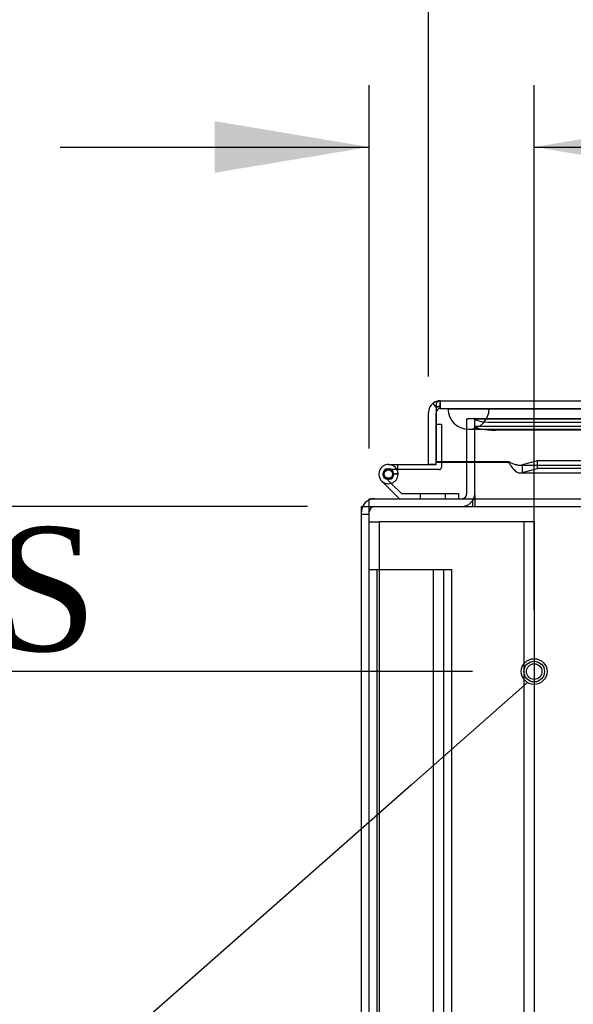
# Model space of a CAD drawing. Header units: inches. Extents: x 1 to 299, y -2 to 199.
# Tile 4 of 75: x 62.34 to 69.06, y 27.45 to 39.38. Entities that reach past the tile are written whole.
import ezdxf
from ezdxf import colors
from ezdxf.entities.mleader import LeaderData, LeaderLine
from ezdxf.enums import TextEntityAlignment as Align
from ezdxf.lldxf.tags import DXFTag
from ezdxf.math import Vec2, Vec3

# ---------------------------------------------------------------- set-up
doc = ezdxf.new("R2010")
doc.units = ezdxf.units.IN
doc.header["$MEASUREMENT"] = 0
for name, color, linetype in [('COM50677-2', 7, 'Continuous'), ('COM53933-1', 7, 'Continuous'), ('COM53955-1', 7, 'Continuous'), ('COM53964-1', 7, 'Continuous'), ('COM54746-60', 7, 'Continuous'), ('COM70220', 7, 'Continuous'), ('COM71177-1', 7, 'Continuous'), ('COM71180-1', 7, 'Continuous'), ('Default', 7, 'Continuous'), ('STD26258', 7, 'Continuous')]:
    doc.layers.add(name, color=color, linetype=linetype)
doc.styles.add('SEACAD_Times_New_Roman', font='times.ttf')
tags = doc.linetypes.add('HIDDEN2', pattern=[0.1875, 0.125, -0.0625]).pattern_tags.tags
tags[6:7] = [DXFTag(74, 4), DXFTag(75, 0), DXFTag(340, '0'), DXFTag(46, 0.0), DXFTag(50, 0.0), DXFTag(44, 0.0), DXFTag(45, 0.0)]
tags[4:5] = [DXFTag(74, 4), DXFTag(75, 0), DXFTag(340, '0'), DXFTag(46, 0.0), DXFTag(50, 0.0), DXFTag(44, 0.0), DXFTag(45, 0.0)]
doc.dimstyles.new('HAMMOND_(STH_-_300x200)', dxfattribs={"dimtxt": 1.5, "dimasz": 1.875, "dimexe": 0.75, "dimexo": 0.75, "dimgap": 0.375, "dimtad": 0, "dimtih": 1, "dimtoh": 1, "dimzin": 0, "dimdsep": 46, "dimtxsty": 'SEACAD_Times_New_Roman', "dimblk1": '_SE_FILLED', "dimblk2": '_SE_FILLED', "dimsah": 1, "dimcen": 0.75, "dimadec": 0, "dimazin": 0, "dimtfac": 0.8, "dimtofl": 0, "dimtmove": 0, "dimatfit": 3, "dimfxl": 1, "dimtolj": 1, "dimtzin": 0, "dimarcsym": 0})

# ---------------------------------------------------------------- blocks, each defined once
blk = doc.blocks.new('_SE_FILLED')
at = {"color": 0}
blk.add_line((0, 0), (-1, 0), dxfattribs=at)
blk.add_solid([(0, 0), (-1, -0.1665), (-1, 0.1665), (0, 0)], dxfattribs=at)
blk = doc.blocks.new('SE7')
at = {"layer": 'COM50677-2', "color": 7, "linetype": 'HIDDEN2'}
for p, q in [((66.585, 33.297), (66.71, 33.297)), ((66.77, 33.297), (66.71, 33.297)), ((66.71, 15.797), (66.71, 33.297)), ((68.4, 33.297), (66.77, 33.297)), ((68.46, 33.297), (68.4, 33.297)), ((68.46, 33.297), (68.46, 15.797)), ((68.585, 33.297), (68.46, 33.297)), ((68.585, 33.297), (68.585, 15.797))]:
    blk.add_line(p, q, dxfattribs=at)
at = {"layer": 'COM53933-1', "color": 7, "linetype": 'HIDDEN2'}
for p, q in [((67.865, 34.547), (67.865, 34.546)), ((67.866, 34.545), (67.865, 34.547)), ((89.175, 34.547), (67.865, 34.547)), ((88.925, 34.504), (68.115, 34.504)), ((89.175, 34.452), (67.865, 34.452)), ((67.865, 34.451), (67.866, 34.451)), ((88.925, 34.411), (68.115, 34.411))]:
    blk.add_line(p, q, dxfattribs=at)
for centre in [(68.115, 34.548), (68.115, 34.454)]:
    blk.add_ellipse(centre, major_axis=(-0.25, 0), ratio=0.173648, start_param=0.071883, end_param=1.570796, dxfattribs=at)
at = {"layer": 'COM53955-1', "color": 7, "linetype": 'Continuous'}
for p, q in [((67.397, 34.686), (67.358, 34.737)), ((67.397, 34.737), (67.397, 34.623)), ((67.445, 34.766), (89.534, 34.766)), ((67.445, 34.766), (67.445, 34.766)), ((67.445, 34.766), (67.445, 34.766)), ((67.445, 34.766), (67.445, 34.766)), ((67.302, 33.996), (67.302, 34.623)), ((67.397, 34.686), (67.397, 34.623)), ((67.397, 34.623), (67.397, 34.034)), ((67.397, 34.623), (67.397, 34.623)), ((67.397, 33.996), (67.397, 34.623)), ((67.397, 34.034), (67.397, 34.03)), ((67.397, 34.03), (67.397, 34.022)), ((67.397, 34.03), (68.272, 34.03)), ((67.397, 34.022), (68.272, 34.022)), ((68.272, 34.03), (68.272, 34.022)), ((68.627, 34.037), (68.438, 33.988)), ((78.431, 34.037), (68.627, 34.037)), ((68.627, 33.945), (68.627, 34.037)), ((67.302, 33.996), (67.397, 33.996)), ((68.413, 33.891), (78.431, 33.891)), ((68.438, 33.988), (68.438, 33.896)), ((68.438, 33.896), (68.627, 33.945)), ((78.431, 33.945), (68.627, 33.945))]:
    blk.add_line(p, q, dxfattribs=at)
at = {"layer": 'COM53955-1', "color": 7, "linetype": 'HIDDEN2'}
for p, q in [((67.445, 34.766), (67.445, 34.671)), ((67.445, 34.671), (67.445, 34.766)), ((67.397, 34.623), (67.397, 34.623)), ((67.445, 34.671), (89.534, 34.671)), ((68.413, 33.986), (88.566, 33.986))]:
    blk.add_line(p, q, dxfattribs=at)
at = {"layer": 'COM53955-1', "color": 7, "linetype": 'Continuous'}
for start, end in [(127.5652, 180), (90.1558, 127.5652), (90, 90.0762)]:
    blk.add_arc((67.445, 34.623), 0.143, start, end, dxfattribs=at)
at = {"layer": 'COM53955-1', "color": 7, "linetype": 'HIDDEN2'}
for start, end in [(90.2269, 180), (90.2269, 180), (90, 90.2269)]:
    blk.add_arc((67.445, 34.623), 0.048, start, end, dxfattribs=at)
at = {"layer": 'COM53955-1', "color": 7, "linetype": 'Continuous'}
for points, knots in [([(67.445, 34.766), (67.437, 34.766), (67.429, 34.764), (67.417, 34.756), (67.413, 34.753), (67.405, 34.746), (67.401, 34.741), (67.397, 34.737)], [0, 0, 0, 0, 0.5, 0.5, 0.75, 0.75, 1, 1, 1, 1]), ([(68.272, 34.03), (68.286, 34.023), (68.3, 34.016), (68.327, 34.004), (68.341, 33.999), (68.369, 33.991), (68.382, 33.988), (68.41, 33.986), (68.424, 33.986), (68.438, 33.988)], [0, 0, 0, 0, 0.25, 0.25, 0.5, 0.5, 0.75, 0.75, 1, 1, 1, 1]), ([(68.272, 34.022), (68.286, 34.001), (68.3, 33.981), (68.327, 33.945), (68.341, 33.929), (68.369, 33.905), (68.382, 33.897), (68.41, 33.89), (68.424, 33.891), (68.438, 33.896)], [0, 0, 0, 0, 0.25, 0.25, 0.5, 0.5, 0.75, 0.75, 1, 1, 1, 1])]:
    blk.add_open_spline(points, degree=3, knots=knots, dxfattribs=at)
at = {"layer": 'COM53955-1', "color": 7, "linetype": 'HIDDEN2'}
for points, knots in [([(67.397, 34.686), (67.404, 34.689), (67.412, 34.692), (67.423, 34.695), (67.427, 34.696), (67.432, 34.697), (67.434, 34.697), (67.437, 34.698), (67.438, 34.698), (67.44, 34.699), (67.441, 34.7), (67.442, 34.701), (67.443, 34.703), (67.443, 34.705), (67.444, 34.707), (67.444, 34.711), (67.444, 34.714), (67.444, 34.722), (67.444, 34.727), (67.445, 34.744), (67.445, 34.755), (67.445, 34.766)], [0, 0, 0, 0, 0.25, 0.25, 0.375, 0.375, 0.4375, 0.4375, 0.46875, 0.46875, 0.5, 0.5, 0.53125, 0.53125, 0.5625, 0.5625, 0.625, 0.625, 0.75, 0.75, 1, 1, 1, 1]), ([(67.445, 34.766), (67.444, 34.759), (67.444, 34.751), (67.444, 34.743), (67.444, 34.735), (67.444, 34.727), (67.444, 34.719), (67.444, 34.716), (67.444, 34.714), (67.444, 34.711), (67.444, 34.71), (67.444, 34.708), (67.443, 34.706), (67.443, 34.705), (67.443, 34.704), (67.442, 34.703), (67.442, 34.702), (67.442, 34.701), (67.441, 34.701), (67.441, 34.7), (67.44, 34.7), (67.44, 34.699), (67.438, 34.698), (67.436, 34.698), (67.434, 34.697), (67.43, 34.696), (67.426, 34.696), (67.422, 34.695), (67.418, 34.694), (67.413, 34.692), (67.409, 34.691), (67.405, 34.69), (67.401, 34.688), (67.397, 34.686)], [0, 0, 0, 0, 0.177165, 0.177165, 0.177165, 0.361608, 0.361608, 0.361608, 0.415508, 0.415508, 0.415508, 0.453914, 0.453914, 0.453914, 0.48497, 0.48497, 0.48497, 0.503403, 0.503403, 0.503403, 0.521794, 0.521794, 0.521794, 0.589718, 0.589718, 0.589718, 0.722354, 0.722354, 0.722354, 0.860771, 0.860771, 0.860771, 1, 1, 1, 1])]:
    blk.add_open_spline(points, degree=3, knots=knots, dxfattribs=at)
at = {"layer": 'COM53964-1', "color": 7, "linetype": 'HIDDEN2'}
for p, q in [((66.585, 32.719), (66.723, 32.719)), ((66.68, 16.344), (66.68, 32.719)), ((66.723, 32.719), (67.447, 32.719)), ((67.364, 16.344), (67.364, 32.719)), ((67.447, 32.719), (67.585, 32.719)), ((67.49, 16.344), (67.49, 32.719)), ((67.585, 16.344), (67.585, 32.719))]:
    blk.add_line(p, q, dxfattribs=at)
at = {"layer": 'COM54746-60', "color": 7, "linetype": 'Continuous'}
for p, q in [((67.397, 34.482), (67.397, 34.482)), ((67.459, 34.022), (67.459, 33.957)), ((66.817, 33.994), (67.397, 33.994)), ((67.434, 33.932), (66.817, 33.932)), ((66.872, 33.882), (66.933, 33.888)), ((67.397, 33.994), (67.397, 33.996)), ((66.95, 33.579), (66.738, 33.791)), ((66.851, 33.765), (66.975, 33.641)), ((66.975, 33.641), (67.669, 33.641)), ((67.669, 33.641), (67.669, 33.579))]:
    blk.add_line(p, q, dxfattribs=at)
at = {"layer": 'COM54746-60', "color": 7, "linetype": 'HIDDEN2'}
for p, q in [((67.397, 34.482), (67.459, 34.482)), ((67.459, 34.482), (67.459, 34.022)), ((66.754, 33.865), (66.754, 33.89)), ((66.804, 33.94), (66.829, 33.94)), ((66.879, 33.89), (66.879, 33.865)), ((66.933, 33.932), (66.933, 33.994)), ((66.781, 33.836), (66.851, 33.765)), ((66.829, 33.815), (66.804, 33.815)), ((66.934, 33.877), (66.872, 33.877)), ((67.204, 33.641), (67.204, 33.579)), ((67.508, 33.579), (67.508, 33.641))]:
    blk.add_line(p, q, dxfattribs=at)
at = {"layer": 'COM54746-60', "color": 7, "linetype": 'Continuous'}
blk.add_circle((66.817, 33.877), 0.05, dxfattribs=at)
for centre, radius, start, end in [((66.817, 33.877), 0.117, 90, 5.2159), ((66.817, 33.877), 0.055, 90, 5.2159), ((66.817, 33.877), 0.055, 5.2159, 90), ((66.817, 33.877), 0.117, 5.2159, 28.0398), ((67.434, 33.957), 0.025, 270, 0), ((66.817, 33.877), 0.117, 227.608, 287.0274)]:
    blk.add_arc(centre, radius, start, end, dxfattribs=at)
at = {"layer": 'COM54746-60', "color": 7, "linetype": 'HIDDEN2'}
for centre, radius, start, end in [((66.804, 33.89), 0.05, 90, 180), ((66.817, 33.877), 0.117, 28.0398, 90), ((66.829, 33.89), 0.05, 0, 90), ((66.804, 33.865), 0.05, 180, 270), ((66.829, 33.865), 0.05, 270, 0)]:
    blk.add_arc(centre, radius, start, end, dxfattribs=at)
at = {"layer": 'COM70220', "color": 7, "linetype": 'HIDDEN2'}
for p, q in [((67.54, 34.67), (68.039, 34.67)), ((67.54, 34.669), (67.54, 34.67)), ((67.54, 34.669), (68.039, 34.669)), ((67.789, 34.667), (67.54, 34.669)), ((68.038, 34.669), (67.789, 34.667)), ((67.789, 34.667), (68.039, 34.667)), ((68.038, 34.67), (68.038, 34.669)), ((68.039, 34.67), (88.939, 34.67)), ((68.039, 34.669), (88.939, 34.669)), ((68.039, 34.667), (88.939, 34.667)), ((67.789, 34.421), (68.039, 34.421)), ((68.039, 34.421), (88.939, 34.421))]:
    blk.add_line(p, q, dxfattribs=at)
blk.add_arc((67.789, 34.671), 0.25, 180, 0, dxfattribs=at)
at = {"layer": 'COM71177-1', "color": 7, "linetype": 'HIDDEN2'}
for p, q in [((67.865, 34.546), (67.77, 34.546)), ((67.77, 34.022), (67.77, 34.546)), ((66.585, 33.389), (66.49, 33.389))]:
    blk.add_line(p, q, dxfattribs=at)
at = {"layer": 'COM71177-1', "color": 7, "linetype": 'Continuous'}
for p, q in [((67.77, 33.644), (67.77, 34.022)), ((66.49, 15.679), (66.49, 33.484)), ((66.49, 33.484), (66.585, 33.484))]:
    blk.add_line(p, q, dxfattribs=at)
for centre, radius, start, end in [((66.65, 33.419), 0.16, 113.9695, 156.0305), ((67.705, 33.644), 0.065, 270, 0), ((67.705, 33.644), 0.16, 336.0305, 0)]:
    blk.add_arc(centre, radius, start, end, dxfattribs=at)
at = {"layer": 'COM71177-1', "color": 7, "linetype": 'HIDDEN2'}
for centre, radius, start, end in [((66.65, 33.419), 0.16, 90, 113.9695), ((67.705, 33.644), 0.16, 270, 336.0305), ((66.65, 33.419), 0.16, 156.0305, 180), ((66.65, 33.419), 0.065, 90, 180)]:
    blk.add_arc(centre, radius, start, end, dxfattribs=at)
at = {"layer": 'COM71180-1', "color": 7, "linetype": 'HIDDEN2'}
for p, q in [((67.865, 34.022), (67.865, 34.546)), ((67.865, 34.546), (89.175, 34.546)), ((67.835, 33.579), (67.835, 33.484)), ((67.865, 33.579), (67.865, 33.484)), ((66.585, 33.484), (91.455, 33.484))]:
    blk.add_line(p, q, dxfattribs=at)
at = {"layer": 'COM71180-1', "color": 7, "linetype": 'Continuous'}
for p, q in [((67.865, 33.627), (67.865, 34.022)), ((66.585, 33.436), (66.585, 33.579)), ((66.585, 33.579), (91.455, 33.579)), ((67.865, 33.627), (67.865, 33.579)), ((66.585, 15.579), (66.585, 33.436))]:
    blk.add_line(p, q, dxfattribs=at)
at = {"layer": 'STD26258', "color": 7, "linetype": 'HIDDEN2'}
for radius in [0.156, 0.125, 0.0944]:
    blk.add_circle((68.585, 31.484), radius, dxfattribs=at)
blk = doc.blocks.new('DMBLK2833')
at = {"layer": 'Default', "linetype": 'Continuous'}
for points in [[(69.177, 45.437), (67.302, 45.125), (69.177, 44.812)], [(87.802, 45.437), (87.802, 44.812), (89.677, 45.125)]]:
    blk.add_hatch(color=7, dxfattribs=at).paths.add_polyline_path(points)
at = {"layer": 'Default', "color": 7, "linetype": 'Continuous'}
for p, q in [((67.302, 35.06), (67.302, 45.875)), ((89.677, 35.079), (89.677, 45.875)), ((67.302, 45.125), (74.819, 45.125)), ((82.16, 45.125), (89.677, 45.125))]:
    blk.add_line(p, q, dxfattribs=at)
at = {"layer": 'Default', "color": 7, "linetype": 'Continuous', "style": 'SEACAD_Times_New_Roman'}
for s, p in [('22.38', (75.93, 45.875)), ('DOOR', (75.344, 43.625))]:
    blk.add_text(s, height=1.5, dxfattribs=at).set_placement(p, align=Align.TOP_LEFT)
blk = doc.blocks.new('DMBLK2834')
at = {"layer": 'Default', "linetype": 'Continuous'}
for points in [[(64.71, 38.154), (64.71, 37.529), (66.585, 37.841)], [(70.46, 38.154), (68.585, 37.841), (70.46, 37.529)]]:
    blk.add_hatch(color=7, dxfattribs=at).paths.add_polyline_path(points)
at = {"layer": 'Default', "color": 7, "linetype": 'Continuous'}
for p, q in [((66.585, 34.186), (66.585, 38.591)), ((68.585, 32.234), (68.585, 38.591)), ((62.835, 37.841), (66.585, 37.841)), ((68.585, 37.841), (70.968, 37.841)), ((70.968, 37.841), (71.718, 37.841))]:
    blk.add_line(p, q, dxfattribs=at)
at = {"layer": 'Default', "color": 7, "linetype": 'Continuous', "style": 'SEACAD_Times_New_Roman'}
for s, p in [('I/S', (77.274, 38.591)), ('2.00', (72.243, 38.591))]:
    blk.add_text(s, height=1.5, dxfattribs=at).set_placement(p, align=Align.TOP_LEFT)
blk = doc.blocks.new('DMBLK2835')
at = {"layer": 'Default', "linetype": 'Continuous'}
for points in [[(59.114, 35.359), (59.427, 33.484), (59.739, 35.359)], [(59.114, 29.609), (59.739, 29.609), (59.427, 31.484)]]:
    blk.add_hatch(color=7, dxfattribs=at).paths.add_polyline_path(points)
at = {"layer": 'Default', "color": 7, "linetype": 'Continuous'}
for p, q in [((59.427, 37.234), (59.427, 33.484)), ((65.835, 33.484), (58.677, 33.484)), ((67.835, 31.484), (58.677, 31.484)), ((59.427, 31.484), (59.427, 27.734))]:
    blk.add_line(p, q, dxfattribs=at)
at = {"layer": 'Default', "color": 7, "linetype": 'Continuous', "style": 'SEACAD_Times_New_Roman'}
for s, p in [('I/S', (60.645, 33.234)), ('2.00', (55.614, 33.234))]:
    blk.add_text(s, height=1.5, dxfattribs=at).set_placement(p, align=Align.TOP_LEFT)

msp = doc.modelspace()

# ---------------------------------------------------------------- block references
at = {"layer": 'Default'}
msp.add_blockref('SE7', (0, 0), dxfattribs=at)

# ---------------------------------------------------------------- dimensions: what is measured, and where the dimension line sits
at = {"layer": 'Default', "color": 7, "linetype": 'Continuous'}
for base, p1, p2, angle, text, picture, middle, dimtype in [((67.302, 45.125), (67.302, 34.31), (89.677, 34.329), 0.0485, '\\A1;<>\\PDOOR', 'DMBLK2833', (78.489, 45.125), 161), ((59.427, 31.484), (66.585, 33.484), (68.585, 31.484), 90, '\\A1;<> I/S', 'DMBLK2835', (59.427, 32.484), 160)]:
    dim = msp.add_linear_dim(base=base, p1=p1, p2=p2, angle=angle, text=text, dimstyle='HAMMOND_(STH_-_300x200)', dxfattribs=at)
    dim.commit()
    dim.dimension.update_dxf_attribs({"geometry": picture, "text_midpoint": middle, "dimtype": dimtype})
dim = msp.add_linear_dim(base=(68.585, 37.841), p1=(66.585, 33.436), p2=(68.585, 31.484), text='\\A1;<> I/S', dimstyle='HAMMOND_(STH_-_300x200)', override={"dimtmove": 1}, dxfattribs=at)
dim.commit()
dim.dimension.update_dxf_attribs({"geometry": 'DMBLK2834', "text_midpoint": (71.718, 37.841), "dimtype": 160})

# ---------------------------------------------------------------- leaders
ml = msp.add_multileader_mtext('Standard', dxfattribs=at)
ml.set_content('{\\pxsm0.9;\\fTimes New Roman|b0||i0||c0|p34;\\W1.;GROUND STUD\\PBODY\\P}', color=7)
ml.set_leader_properties()
ml.set_arrow_properties(name='_SE_FILLED')
ml.build(insert=Vec2(0, 0))
ml.multileader.update_dxf_attribs({"dogleg_length": 0, "arrow_head_size": 1.875})
ctx = ml.context
ctx.base_point, ctx.char_height, ctx.arrow_head_size, ctx.landing_gap_size = Vec3(42.793, 22.388), 1.5, 1.875, 0.525
ctx.text_align_type = 1
notes = []
notes.append((ctx, [(0, (1, 1, 0), (59.069, 23.048), (-1, 0), 0, [(0, [(68.504, 31.351)], 0, [])])]))
ctx.mtext.insert, ctx.mtext.alignment = Vec3(50.714, 23.815), 2
for ctx, leaders in notes:
    for number, flags, end, landing, length, lines in leaders:
        leader = LeaderData()
        leader.index, (leader.has_last_leader_line, leader.has_dogleg_vector, leader.attachment_direction) = number, flags
        leader.last_leader_point, leader.dogleg_vector, leader.dogleg_length = Vec3(end), Vec3(landing), length
        for number, points, colour, breaks in lines:
            line = LeaderLine()
            line.index, line.vertices, line.color, line.breaks = number, Vec3.list(points), colors.encode_raw_color(colour), breaks
            leader.lines.append(line)
        ctx.leaders.append(leader)

doc.saveas('drawing.dxf')
